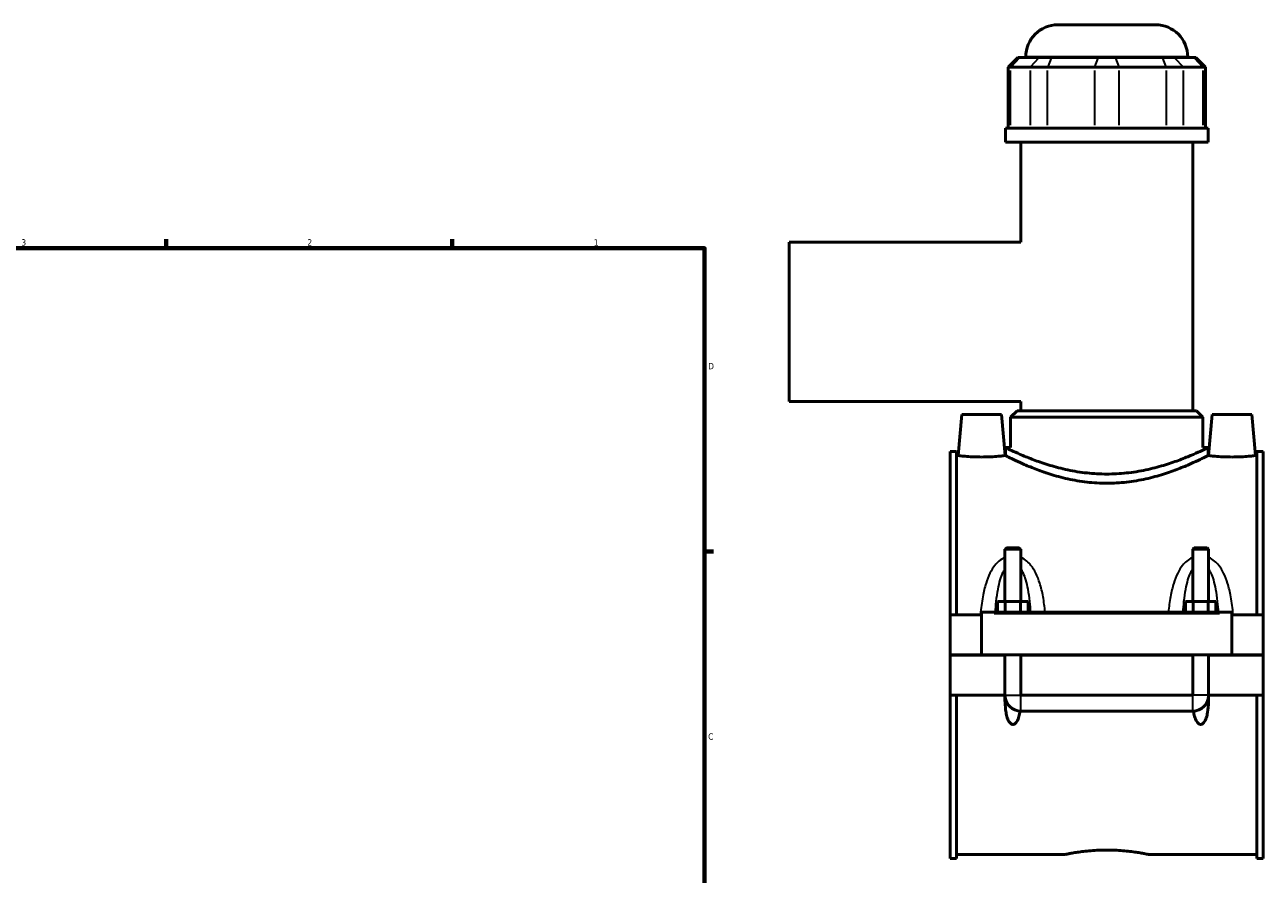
# Model space of a CAD drawing. Header units: inches. Extents: x -2.5 to 49.3, y -2.1 to 48.6.
# Tile 9 of 10: x 23.4 to 41.8, y 11.7 to 24.3. Entities that reach past the tile are written whole.
import ezdxf

# ---------------------------------------------------------------- set-up
doc = ezdxf.new("R2010")
doc.units = ezdxf.units.IN
doc.header["$MEASUREMENT"] = 0
for name, color, linetype, lineweight in [('Border (ANSI)', 7, 'Continuous', 70), ('Visible (ANSI)', 7, 'Continuous', 50), ('Visible Narrow (ANSI)', 7, 'Continuous', 35)]:
    doc.layers.add(name, color=color, linetype=linetype, lineweight=lineweight)
doc.styles.add('Note Text (ANSI)', font='tahoma.ttf')

# ---------------------------------------------------------------- blocks, each defined once
blk = doc.blocks.new('Borders Default Border')
at = {"layer": 'Border (ANSI)'}
for p, q in [((25.5, 21), (25.5, 21.134)), ((29.75, 21), (29.75, 21.134)), ((33.5, 16.5), (33.634, 16.5))]:
    blk.add_line(p, q, dxfattribs=at)
at = {"layer": 'Border (ANSI)', "flags": 128}
blk.add_lwpolyline([(0.5, 1), (0.5, 21), (33.5, 21), (33.5, 1), (0.5, 1)], dxfattribs=at)
at = {"layer": 'Border (ANSI)', "color": 5, "true_color": 0x0000ff, "char_height": 0.0945, "attachment_point": 7, "style": 'Note Text (ANSI)'}
for s, insert in [('2', (27.596, 21.04)), ('3', (23.346, 21.038)), ('1', (31.854, 21.04)), ('D', (33.553, 19.203)), ('C', (33.552, 13.701))]:
    blk.add_mtext(s, dxfattribs=dict(at, insert=insert))

msp = doc.modelspace()

# ---------------------------------------------------------------- linework, layer by layer
at = {"layer": 'Visible (ANSI)'}
for p, q in [((38.7505, 24.3184), (40.2022, 24.3184)), ((38.1547, 23.8305), (38.0114, 23.6872)), ((38.1547, 23.8305), (38.1801, 23.8305)), ((38.4693, 23.8305), (38.1801, 23.8305)), ((38.2729, 23.8305), (38.2729, 23.8408)), ((38.4693, 23.8305), (38.6502, 23.8305)), ((39.3484, 23.8305), (38.6502, 23.8305)), ((39.3484, 23.8305), (39.6043, 23.8305)), ((40.3025, 23.8305), (39.6043, 23.8305)), ((40.3025, 23.8305), (40.4834, 23.8305)), ((40.7726, 23.8305), (40.4834, 23.8305)), ((40.6798, 23.8305), (40.6798, 23.8408)), ((40.7726, 23.8305), (40.798, 23.8305)), ((40.798, 23.8305), (40.9413, 23.6872)), ((38.0477, 23.6872), (38.0114, 23.6872)), ((38.0114, 23.6872), (38.0114, 22.785)), ((38.0477, 23.6872), (38.3369, 23.6872)), ((38.5954, 23.6872), (38.3369, 23.6872)), ((38.5954, 23.6872), (39.2936, 23.6872)), ((39.6591, 23.6872), (39.2936, 23.6872)), ((39.6591, 23.6872), (40.3573, 23.6872)), ((40.6158, 23.6872), (40.3573, 23.6872)), ((40.6158, 23.6872), (40.905, 23.6872)), ((40.9413, 23.6872), (40.905, 23.6872)), ((40.9413, 23.6872), (40.9413, 22.785)), ((40.9807, 22.785), (37.972, 22.785)), ((37.972, 22.5759), (37.972, 22.785)), ((40.9807, 22.5759), (40.9807, 22.785)), ((40.9807, 22.5759), (37.972, 22.5759)), ((38.1977, 21.0915), (38.1977, 22.5759)), ((40.755, 18.5876), (40.755, 22.5759)), ((34.7563, 21.0915), (34.7563, 18.7253)), ((38.1977, 21.0915), (34.7563, 21.0915)), ((38.1977, 18.7253), (34.7563, 18.7253)), ((38.1977, 18.5876), (38.1977, 18.7253)), ((37.3211, 18.5295), (37.2679, 17.9215)), ((37.9116, 18.5295), (37.3211, 18.5295)), ((37.9116, 18.5295), (37.9648, 17.9215)), ((38.1428, 18.5876), (38.0473, 18.4921)), ((40.9054, 18.4921), (38.0473, 18.4921)), ((38.0473, 18.0399), (38.0473, 18.4921)), ((38.1428, 18.5876), (40.8099, 18.5876)), ((40.8099, 18.5876), (40.9054, 18.4921)), ((40.9054, 18.0399), (40.9054, 18.4921)), ((41.0411, 18.5295), (40.9879, 17.9215)), ((41.0411, 18.5295), (41.6316, 18.5295)), ((41.6316, 18.5295), (41.6848, 17.9215)), ((37.972, 18.0399), (37.972, 17.9215)), ((37.972, 18.0399), (38.0473, 18.0399)), ((40.9054, 18.0399), (40.9807, 18.0399)), ((40.9807, 18.0399), (40.9807, 17.9215)), ((37.1513, 17.9807), (37.1513, 15.5576)), ((37.1513, 17.9807), (37.2443, 17.9807)), ((37.2443, 15.5576), (37.2443, 17.9807)), ((37.2679, 17.9215), (37.2443, 17.9215)), ((37.972, 17.9215), (37.9648, 17.9215)), ((40.9879, 17.9215), (40.9807, 17.9215)), ((41.7083, 17.9215), (41.6848, 17.9215)), ((41.7083, 15.5576), (41.7083, 17.9807)), ((41.7083, 17.9807), (41.8013, 17.9807)), ((41.8013, 17.9807), (41.8013, 15.5576)), ((37.9869, 16.5544), (37.9632, 16.5308)), ((38.1995, 16.5308), (37.9632, 16.5308)), ((37.9632, 16.5308), (37.9632, 15.7544)), ((37.9869, 16.5544), (38.1758, 16.5544)), ((38.1758, 16.5544), (38.1995, 16.5308)), ((38.1995, 16.5308), (38.1995, 15.7544)), ((40.7769, 16.5544), (40.7532, 16.5308)), ((40.9895, 16.5308), (40.7532, 16.5308)), ((40.7532, 15.7544), (40.7532, 16.5308)), ((40.7769, 16.5544), (40.9658, 16.5544)), ((40.9658, 16.5544), (40.9895, 16.5308)), ((40.9895, 15.7544), (40.9895, 16.5308)), ((37.854, 15.5969), (37.854, 15.7544)), ((37.854, 15.7544), (37.9677, 15.7544)), ((37.9677, 15.5969), (37.9677, 15.7544)), ((37.9677, 15.7544), (38.195, 15.7544)), ((38.195, 15.5969), (38.195, 15.7544)), ((38.195, 15.7544), (38.3086, 15.7544)), ((38.3086, 15.5969), (38.3086, 15.7544)), ((40.644, 15.5969), (40.644, 15.7544)), ((40.644, 15.7544), (40.7577, 15.7544)), ((40.7577, 15.5969), (40.7577, 15.7544)), ((40.7577, 15.7544), (40.985, 15.7544)), ((40.985, 15.5969), (40.985, 15.7544)), ((40.985, 15.7544), (41.0986, 15.7544)), ((41.0986, 15.5969), (41.0986, 15.7544)), ((37.6163, 15.5576), (37.1513, 15.5576)), ((37.1513, 14.9626), (37.1513, 15.5576)), ((37.6163, 15.5772), (37.6163, 15.5969)), ((41.3363, 15.5969), (37.6163, 15.5969)), ((37.6163, 14.9626), (37.6163, 15.5772)), ((41.3363, 15.5969), (41.3363, 15.5772)), ((41.3363, 15.5772), (41.3363, 14.9626)), ((41.8013, 15.5576), (41.3363, 15.5576)), ((41.8013, 15.5576), (41.8013, 14.9626)), ((37.1513, 14.9626), (37.6163, 14.9626)), ((37.1513, 14.3637), (37.1513, 14.9586)), ((37.9632, 14.9586), (37.1513, 14.9586)), ((41.3363, 14.9626), (37.6163, 14.9626)), ((37.9632, 14.9626), (37.9632, 14.9586)), ((37.9632, 14.3637), (37.9632, 14.9586)), ((38.1995, 14.9626), (38.1995, 14.9586)), ((38.1995, 14.9586), (38.1995, 14.3637)), ((40.7532, 14.9586), (38.1995, 14.9586)), ((40.7532, 14.9586), (40.7532, 14.9626)), ((40.7532, 14.3637), (40.7532, 14.9586)), ((40.9895, 14.9586), (40.9895, 14.9626)), ((40.9895, 14.9586), (40.9895, 14.3637)), ((41.8013, 14.9586), (40.9895, 14.9586)), ((41.3363, 14.9626), (41.8013, 14.9626)), ((41.8013, 14.9586), (41.8013, 14.3637)), ((37.9632, 14.3637), (37.1513, 14.3637)), ((37.1513, 14.3637), (37.1513, 11.9405)), ((37.2443, 11.9405), (37.2443, 14.3637)), ((37.9634, 14.3637), (37.9632, 14.3637)), ((38.1995, 14.3637), (38.1993, 14.3637)), ((40.7532, 14.3637), (38.1995, 14.3637)), ((38.1995, 14.3635), (40.7532, 14.3635)), ((40.7534, 14.3637), (40.7532, 14.3637)), ((40.9895, 14.3637), (40.9893, 14.3637)), ((41.8013, 14.3637), (40.9895, 14.3637)), ((41.7083, 11.9405), (41.7083, 14.3637)), ((41.8013, 14.3637), (41.8013, 11.9405)), ((38.1995, 14.1274), (40.7532, 14.1274)), ((38.859, 11.9997), (37.2443, 11.9997)), ((41.7083, 11.9997), (40.0937, 11.9997)), ((37.1513, 11.9405), (37.2443, 11.9405)), ((41.7083, 11.9405), (41.8013, 11.9405))]:
    msp.add_line(p, q, dxfattribs=at)
for centre, radius, start, end in [((38.7505, 23.8408), 0.4776, 90, 180), ((40.2022, 23.8408), 0.4776, 0, 90), ((38.1995, 14.3637), 0.2362, 181.6682, 270), ((40.7532, 14.3637), 0.2362, 270, 358.3318)]:
    msp.add_arc(centre, radius, start, end, dxfattribs=at)
for points, knots in [([(39.4763, 17.6475), (39.38, 17.6475), (39.2809, 17.6528), (39.0852, 17.674), (38.9885, 17.6899), (38.8038, 17.7289), (38.7157, 17.752), (38.5531, 17.8006), (38.4786, 17.8261), (38.3468, 17.8746), (38.2848, 17.8994), (38.1749, 17.9456), (38.1271, 17.967), (38.0498, 18.0025), (38.0203, 18.0166), (37.9814, 18.0353), (37.972, 18.0399), (37.972, 18.0399)], [11.7376621, 11.7376621, 11.7376621, 11.7376621, 12.4721667, 12.4721667, 13.2066712, 13.2066712, 13.9411758, 13.9411758, 14.6756803, 14.6756803, 15.4083835, 15.4083835, 16.1410868, 16.1410868, 16.87379, 16.87379, 17.6064932, 17.6064932, 17.6064932, 17.6064932]), ([(40.9807, 18.0399), (40.9807, 18.0399), (40.9713, 18.0353), (40.9324, 18.0166), (40.9029, 18.0025), (40.8256, 17.967), (40.7778, 17.9456), (40.6679, 17.8994), (40.6059, 17.8746), (40.4741, 17.8261), (40.3996, 17.8006), (40.237, 17.752), (40.1489, 17.7289), (39.9642, 17.6899), (39.8675, 17.674), (39.6717, 17.6528), (39.5727, 17.6475), (39.4763, 17.6475)], [5.8688311, 5.8688311, 5.8688311, 5.8688311, 6.6015343, 6.6015343, 7.3342375, 7.3342375, 8.0669407, 8.0669407, 8.7996439, 8.7996439, 9.5341484, 9.5341484, 10.268653, 10.268653, 11.0031576, 11.0031576, 11.7376621, 11.7376621, 11.7376621, 11.7376621]), ([(37.6163, 17.9007), (37.5724, 17.9007), (37.5256, 17.9018), (37.4396, 17.9057), (37.4004, 17.9085), (37.3387, 17.9137), (37.312, 17.9165), (37.2766, 17.9204), (37.2679, 17.9215), (37.2679, 17.9215)], [2.6769617, 2.6769617, 2.6769617, 2.6769617, 3.0117837, 3.0117837, 3.3466057, 3.3466057, 3.6810242, 3.6810242, 4.0154426, 4.0154426, 4.0154426, 4.0154426]), ([(37.9648, 17.9215), (37.9648, 17.9215), (37.9561, 17.9204), (37.9207, 17.9165), (37.894, 17.9137), (37.8323, 17.9085), (37.7931, 17.9057), (37.7071, 17.9018), (37.6603, 17.9007), (37.6163, 17.9007)], [6.6924044, 6.6924044, 6.6924044, 6.6924044, 7.0268228, 7.0268228, 7.3612413, 7.3612413, 7.6960633, 7.6960633, 8.0308852, 8.0308852, 8.0308852, 8.0308852]), ([(39.4763, 17.5109), (39.3798, 17.5109), (39.2806, 17.5165), (39.0848, 17.5389), (38.988, 17.5556), (38.8034, 17.5966), (38.7154, 17.6208), (38.553, 17.6718), (38.4785, 17.6984), (38.3469, 17.7491), (38.285, 17.775), (38.1751, 17.8232), (38.1273, 17.8455), (38.0499, 17.8825), (38.0204, 17.8972), (37.9814, 17.9167), (37.972, 17.9215), (37.972, 17.9215)], [0, 0, 0, 0, 0.7360029, 0.7360029, 1.4720058, 1.4720058, 2.2080088, 2.2080088, 2.9440117, 2.9440117, 3.6778556, 3.6778556, 4.4116995, 4.4116995, 5.1455435, 5.1455435, 5.8793874, 5.8793874, 5.8793874, 5.8793874]), ([(40.9807, 17.9215), (40.9807, 17.9215), (40.9713, 17.9167), (40.9323, 17.8972), (40.9028, 17.8825), (40.8254, 17.8455), (40.7776, 17.8232), (40.6677, 17.775), (40.6058, 17.7491), (40.4742, 17.6984), (40.3997, 17.6718), (40.2373, 17.6208), (40.1493, 17.5966), (39.9647, 17.5556), (39.8679, 17.5389), (39.6721, 17.5165), (39.5729, 17.5109), (39.4763, 17.5109)], [17.6381622, 17.6381622, 17.6381622, 17.6381622, 18.3720061, 18.3720061, 19.1058501, 19.1058501, 19.839694, 19.839694, 20.5735379, 20.5735379, 21.3095408, 21.3095408, 22.0455438, 22.0455438, 22.7815467, 22.7815467, 23.5175496, 23.5175496, 23.5175496, 23.5175496]), ([(41.3363, 17.9007), (41.2924, 17.9007), (41.2456, 17.9018), (41.1596, 17.9057), (41.1204, 17.9085), (41.0587, 17.9137), (41.032, 17.9165), (40.9966, 17.9204), (40.9879, 17.9215), (40.9879, 17.9215)], [0, 0, 0, 0, 0.334822, 0.334822, 0.669644, 0.669644, 1.0040624, 1.0040624, 1.3384809, 1.3384809, 1.3384809, 1.3384809]), ([(41.6848, 17.9215), (41.6848, 17.9215), (41.6761, 17.9204), (41.6407, 17.9165), (41.614, 17.9137), (41.5523, 17.9085), (41.5131, 17.9057), (41.4271, 17.9018), (41.3803, 17.9007), (41.3363, 17.9007)], [4.0154426, 4.0154426, 4.0154426, 4.0154426, 4.3498611, 4.3498611, 4.6842795, 4.6842795, 5.0191015, 5.0191015, 5.3539235, 5.3539235, 5.3539235, 5.3539235]), ([(38.1872, 14.1278), (38.1862, 14.1209), (38.1851, 14.1141), (38.1796, 14.0818), (38.1735, 14.0542), (38.1559, 14.0015), (38.1449, 13.9763), (38.1225, 13.9496), (38.1155, 13.9428), (38.1035, 13.9354), (38.0993, 13.9334), (38.0905, 13.9306), (38.0859, 13.9299), (38.0768, 13.9299), (38.0722, 13.9306), (38.0634, 13.9334), (38.0592, 13.9354), (38.0472, 13.9428), (38.0402, 13.9496), (38.0178, 13.9763), (38.0068, 14.0015), (37.9892, 14.0542), (37.9831, 14.0818), (37.9703, 14.1566), (37.9662, 14.2088), (37.9632, 14.2958), (37.963, 14.3296), (37.9634, 14.3637)], [1.5354225, 1.5354225, 1.5354225, 1.5354225, 1.5899032, 1.5899032, 1.7955836, 1.7955836, 2.001264, 2.001264, 2.0711221, 2.0711221, 2.1060511, 2.1060511, 2.1409802, 2.1409802, 2.1759093, 2.1759093, 2.2108383, 2.2108383, 2.2806964, 2.2806964, 2.4863768, 2.4863768, 2.6920572, 2.6920572, 3.089533, 3.089533, 3.3339319, 3.3339319, 3.3339319, 3.3339319]), ([(38.1993, 14.3637), (38.1993, 14.3637), (38.1993, 14.3636), (38.1993, 14.3636), (38.1993, 14.3636), (38.1993, 14.3636), (38.1993, 14.3635), (38.1994, 14.3635), (38.1994, 14.3635), (38.1994, 14.3635), (38.1994, 14.3635), (38.1995, 14.3635)], [0.00008457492, 0.00008457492, 0.00008457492, 0.00008457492, 0.00017244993, 0.00017244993, 0.00034435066, 0.00034435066, 0.00051321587, 0.00051321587, 0.00063524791, 0.00063524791, 0.00075680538, 0.00075680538, 0.00075680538, 0.00075680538]), ([(40.7532, 14.3635), (40.7533, 14.3635), (40.7533, 14.3635), (40.7533, 14.3635), (40.7533, 14.3635), (40.7534, 14.3636), (40.7534, 14.3636), (40.7534, 14.3636), (40.7534, 14.3636), (40.7534, 14.3637), (40.7534, 14.3637), (40.7534, 14.3637)], [0, 0, 0, 0, 0.0001629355, 0.0001629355, 0.00032776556, 0.00032776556, 0.00049627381, 0.00049627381, 0.00062596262, 0.00062596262, 0.0006718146, 0.0006718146, 0.0006718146, 0.0006718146]), ([(40.9893, 14.3637), (40.9897, 14.3296), (40.9894, 14.2958), (40.9865, 14.2088), (40.9824, 14.1566), (40.9696, 14.0818), (40.9635, 14.0542), (40.9459, 14.0015), (40.9349, 13.9763), (40.9125, 13.9496), (40.9055, 13.9428), (40.8935, 13.9354), (40.8893, 13.9334), (40.8805, 13.9306), (40.8759, 13.9299), (40.8668, 13.9299), (40.8622, 13.9306), (40.8534, 13.9334), (40.8492, 13.9354), (40.8372, 13.9428), (40.8302, 13.9496), (40.8078, 13.9763), (40.7968, 14.0015), (40.7792, 14.0542), (40.7731, 14.0818), (40.7676, 14.1141), (40.7665, 14.1209), (40.7655, 14.1278)], [0.9480285, 0.9480285, 0.9480285, 0.9480285, 1.1924274, 1.1924274, 1.5899032, 1.5899032, 1.7955836, 1.7955836, 2.001264, 2.001264, 2.0711221, 2.0711221, 2.1060511, 2.1060511, 2.1409802, 2.1409802, 2.1759093, 2.1759093, 2.2108383, 2.2108383, 2.2806964, 2.2806964, 2.4863768, 2.4863768, 2.6920572, 2.6920572, 2.7465379, 2.7465379, 2.7465379, 2.7465379]), ([(38.859, 11.9997), (38.859, 11.9997), (38.8628, 12.0005), (38.8784, 12.0037), (38.8904, 12.0062), (38.9219, 12.0123), (38.9415, 12.0159), (38.9868, 12.0238), (39.0125, 12.028), (39.0672, 12.0362), (39.0981, 12.0404), (39.1654, 12.0484), (39.2018, 12.0521), (39.2778, 12.0583), (39.3175, 12.0607), (39.3973, 12.064), (39.4375, 12.0648), (39.4763, 12.0648)], [7.1102273, 7.1102273, 7.1102273, 7.1102273, 7.4064769, 7.4064769, 7.7027265, 7.7027265, 7.9989762, 7.9989762, 8.2952258, 8.2952258, 8.5914951, 8.5914951, 8.8877644, 8.8877644, 9.1840337, 9.1840337, 9.480303, 9.480303, 9.480303, 9.480303]), ([(39.4763, 12.0648), (39.5152, 12.0648), (39.5554, 12.064), (39.6352, 12.0607), (39.6749, 12.0583), (39.7509, 12.0521), (39.7873, 12.0484), (39.8546, 12.0404), (39.8855, 12.0362), (39.9402, 12.028), (39.9659, 12.0238), (40.0112, 12.0159), (40.0308, 12.0123), (40.0623, 12.0062), (40.0743, 12.0037), (40.0899, 12.0005), (40.0937, 11.9997), (40.0937, 11.9997)], [0, 0, 0, 0, 0.2962693, 0.2962693, 0.5925386, 0.5925386, 0.8888079, 0.8888079, 1.1850772, 1.1850772, 1.4813269, 1.4813269, 1.7775765, 1.7775765, 2.0738261, 2.0738261, 2.3700758, 2.3700758, 2.3700758, 2.3700758])]:
    msp.add_open_spline(points, degree=3, knots=knots, dxfattribs=at)
at = {"layer": 'Visible Narrow (ANSI)'}
for p, q in [((38.1735, 23.8233), (38.0544, 23.6944)), ((40.665, 23.8408), (38.2877, 23.8408)), ((38.4627, 23.8233), (38.3436, 23.6944)), ((38.6475, 23.8233), (38.5981, 23.6944)), ((39.3457, 23.8233), (39.2963, 23.6944)), ((39.607, 23.8233), (39.6564, 23.6944)), ((40.3052, 23.8233), (40.3546, 23.6944)), ((40.49, 23.8233), (40.6091, 23.6944)), ((40.7792, 23.8233), (40.8983, 23.6944)), ((38.0477, 22.8301), (38.0477, 23.6421)), ((38.3369, 23.6421), (38.3369, 22.8301)), ((38.5954, 22.8301), (38.5954, 23.6421)), ((39.2936, 23.6421), (39.2936, 22.8301)), ((39.6591, 22.8301), (39.6591, 23.6421)), ((40.3573, 23.6421), (40.3573, 22.8301)), ((40.6158, 22.8301), (40.6158, 23.6421)), ((40.905, 23.6421), (40.905, 22.8301)), ((37.8023, 15.5772), (41.1503, 15.5772)), ((37.9657, 14.3637), (38.197, 14.3637)), ((38.1995, 14.1288), (38.1995, 14.3611)), ((40.7532, 14.1288), (40.7532, 14.3611)), ((40.987, 14.3637), (40.7557, 14.3637))]:
    msp.add_line(p, q, dxfattribs=at)
for points, knots in [([(37.9632, 16.4113), (37.962, 16.4108), (37.9607, 16.4102), (37.9284, 16.3955), (37.8998, 16.3766), (37.8517, 16.3353), (37.8315, 16.3137), (37.7848, 16.2551), (37.761, 16.216), (37.7169, 16.1275), (37.6976, 16.0774), (37.6613, 15.9616), (37.6458, 15.8949), (37.6178, 15.7415), (37.607, 15.6542), (37.5987, 15.563), (37.5985, 15.5603), (37.5982, 15.5576)], [-2.91631, -2.91631, -2.91631, -2.91631, -2.9057351, -2.9057351, -2.6429847, -2.6429847, -2.4141741, -2.4141741, -2.0619055, -2.0619055, -1.655762, -1.655762, -1.1484926, -1.1484926, -0.5126176, -0.5126176, -0.4929592, -0.4929592, -0.4929592, -0.4929592]), ([(38.5608, 15.5969), (38.5531, 15.6747), (38.543, 15.7516), (38.5169, 15.8949), (38.5014, 15.9616), (38.4651, 16.0774), (38.4458, 16.1275), (38.4017, 16.216), (38.3779, 16.2551), (38.3312, 16.3137), (38.311, 16.3353), (38.2629, 16.3766), (38.2343, 16.3955), (38.202, 16.4102), (38.2007, 16.4108), (38.1995, 16.4113)], [-5.8652202, -5.8652202, -5.8652202, -5.8652202, -5.3041773, -5.3041773, -4.7969079, -4.7969079, -4.3907644, -4.3907644, -4.0384958, -4.0384958, -3.8096852, -3.8096852, -3.5469348, -3.5469348, -3.5363599, -3.5363599, -3.5363599, -3.5363599]), ([(40.7532, 16.4113), (40.752, 16.4108), (40.7507, 16.4102), (40.7184, 16.3955), (40.6898, 16.3766), (40.6417, 16.3353), (40.6215, 16.3137), (40.5748, 16.2551), (40.551, 16.216), (40.5069, 16.1275), (40.4876, 16.0774), (40.4513, 15.9616), (40.4358, 15.8949), (40.4097, 15.7516), (40.3996, 15.6747), (40.3919, 15.5969)], [-2.9164321, -2.9164321, -2.9164321, -2.9164321, -2.9058572, -2.9058572, -2.6431064, -2.6431064, -2.4142953, -2.4142953, -2.0620262, -2.0620262, -1.6558824, -1.6558824, -1.1486125, -1.1486125, -0.5875717, -0.5875717, -0.5875717, -0.5875717]), ([(41.3545, 15.5576), (41.3542, 15.5603), (41.354, 15.563), (41.3457, 15.6542), (41.3349, 15.7415), (41.3069, 15.8949), (41.2914, 15.9616), (41.2551, 16.0774), (41.2358, 16.1275), (41.1917, 16.216), (41.1679, 16.2551), (41.1212, 16.3137), (41.101, 16.3353), (41.0529, 16.3766), (41.0243, 16.3955), (40.992, 16.4102), (40.9907, 16.4108), (40.9895, 16.4113)], [-5.9598327, -5.9598327, -5.9598327, -5.9598327, -5.9401767, -5.9401767, -5.3043015, -5.3043015, -4.7970316, -4.7970316, -4.3908878, -4.3908878, -4.0386187, -4.0386187, -3.8098076, -3.8098076, -3.5470568, -3.5470568, -3.5364819, -3.5364819, -3.5364819, -3.5364819]), ([(37.8196, 15.5969), (37.8233, 15.6509), (37.8279, 15.7044), (37.8405, 15.8195), (37.8491, 15.8808), (37.8692, 15.9874), (37.8798, 16.0334), (37.9042, 16.1148), (37.9174, 16.1507), (37.9422, 16.2026), (37.9523, 16.2206), (37.9632, 16.237)], [0.7220836, 0.7220836, 0.7220836, 0.7220836, 1.1484926, 1.1484926, 1.655762, 1.655762, 2.0619055, 2.0619055, 2.4141741, 2.4141741, 2.6210483, 2.6210483, 2.6210483, 2.6210483]), ([(38.1995, 16.237), (38.2104, 16.2206), (38.2205, 16.2026), (38.2453, 16.1507), (38.2585, 16.1148), (38.2829, 16.0334), (38.2935, 15.9874), (38.3136, 15.8808), (38.3221, 15.8195), (38.3348, 15.7044), (38.3394, 15.6509), (38.3431, 15.5969)], [3.8316215, 3.8316215, 3.8316215, 3.8316215, 4.0384958, 4.0384958, 4.3907644, 4.3907644, 4.7969079, 4.7969079, 5.3041773, 5.3041773, 5.7305863, 5.7305863, 5.7305863, 5.7305863]), ([(40.6096, 15.5969), (40.6133, 15.6509), (40.6179, 15.7044), (40.6305, 15.8195), (40.6391, 15.8808), (40.6592, 15.9874), (40.6698, 16.0334), (40.6942, 16.1148), (40.7074, 16.1507), (40.7322, 16.2026), (40.7423, 16.2206), (40.7532, 16.237)], [0.7222057, 0.7222057, 0.7222057, 0.7222057, 1.1486125, 1.1486125, 1.6558824, 1.6558824, 2.0620262, 2.0620262, 2.4142953, 2.4142953, 2.6211704, 2.6211704, 2.6211704, 2.6211704]), ([(40.9895, 16.237), (41.0004, 16.2206), (41.0105, 16.2026), (41.0353, 16.1507), (41.0485, 16.1148), (41.0729, 16.0334), (41.0835, 15.9874), (41.1036, 15.8808), (41.1121, 15.8195), (41.1248, 15.7044), (41.1294, 15.6509), (41.1331, 15.5969)], [3.8317436, 3.8317436, 3.8317436, 3.8317436, 4.0386187, 4.0386187, 4.3908878, 4.3908878, 4.7970316, 4.7970316, 5.3043015, 5.3043015, 5.7307083, 5.7307083, 5.7307083, 5.7307083])]:
    msp.add_open_spline(points, degree=3, knots=knots, dxfattribs=at)

# ---------------------------------------------------------------- block references
msp.add_blockref('Borders Default Border', (0, 0))

doc.saveas('drawing.dxf')
